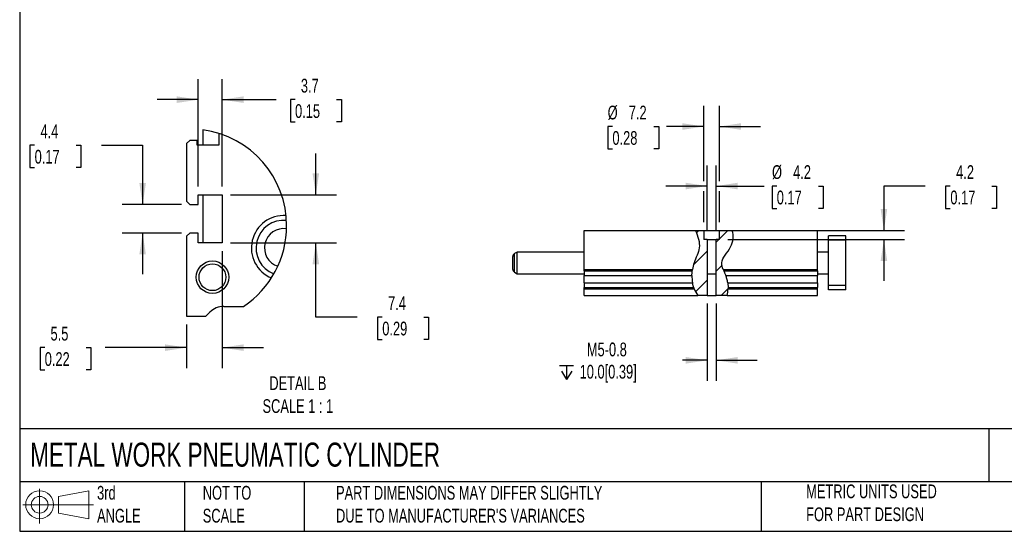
# Model space of a CAD drawing. Header units: millimetres. Extents: x 19 to 819, y 19 to 629.
# Tile 1 of 4: x 19 to 474, y 19 to 255. Entities that reach past the tile are written whole.
import ezdxf

# ---------------------------------------------------------------- set-up
doc = ezdxf.new("R2010")
doc.units = ezdxf.units.MM
doc.header["$LTSCALE"] = 3
doc.linetypes.add('SLD-Solid', pattern=[0])
doc.layers.add('DIMENSIONS', color=140, linetype='SLD-Solid', lineweight=25)
doc.layers.add('TEXT', color=140, linetype='SLD-Solid', lineweight=25)
doc.layers.add('HATCH', color=6, linetype='SLD-Solid')
doc.layers.add('SLD-DEFPOINTS', color=7, linetype='Continuous')
doc.styles.add('SLDTEXTSTYLE0', font='TXT', dxfattribs={"width": 0.7})
doc.dimstyles.new('SLDDIMSTYLE2', dxfattribs={"dimtxt": 6.474023, "dimasz": 9.906, "dimexe": 0, "dimexo": 0.0625, "dimgap": 1.618506, "dimtad": 0, "dimtih": 1, "dimtoh": 1, "dimrnd": 1e-09, "dimzin": 12, "dimdsep": 46, "dimtxsty": 'SLDTEXTSTYLE0', "dimsah": 1, "dimcen": 0.09, "dimadec": 0, "dimazin": 3, "dimtfac": 1, "dimtmove": 0, "dimatfit": 0, "dimfxl": 0, "dimfrac": 2, "dimtolj": 1, "dimtzin": 12, "dimarcsym": 0})
doc.dimstyles.new('SLDDIMSTYLE6', dxfattribs={"dimtxt": 6.474023, "dimasz": 9.906, "dimexe": 0, "dimexo": 0.0625, "dimgap": 1.618506, "dimtad": 0, "dimtih": 1, "dimtoh": 1, "dimlfac": 0.333333, "dimrnd": 1e-09, "dimzin": 12, "dimdsep": 46, "dimtxsty": 'SLDTEXTSTYLE0', "dimsah": 1, "dimcen": 0.09, "dimadec": 0, "dimazin": 3, "dimtfac": 1, "dimtmove": 0, "dimatfit": 0, "dimfxl": 0, "dimfrac": 2, "dimtolj": 1, "dimtzin": 12, "dimarcsym": 0})

# ---------------------------------------------------------------- blocks, each defined once
blk = doc.blocks.new('Block11')
at = {"color": 7, "linetype": 'SLD-Solid', "lineweight": 18}
for p, q in [((7.77, 15.93), (7.77, 0)), ((16.44, 12.5), (30.53, 15.1)), ((30.53, 15.1), (30.53, 2.19)), ((16.44, 4.79), (16.44, 12.5)), ((0, 8.65), (32.62, 8.65)), ((16.44, 4.79), (30.53, 2.19))]:
    blk.add_line(p, q, dxfattribs=at)
for radius in [6.45, 3.86]:
    blk.add_circle((7.77, 8.65), radius, dxfattribs=at)
blk = doc.blocks.new('Block12')
at = {"layer": 'SLD-DEFPOINTS'}
blk.add_blockref('Block11', (0, 0), dxfattribs=at)
blk = doc.blocks.new('_D_23')
at = {"layer": 'DIMENSIONS'}
for p, q in [((337.01, 157.64), (337.01, 188.06)), ((341.21, 157.64), (341.21, 188.06)), ((337.01, 178.53), (317.96, 178.53)), ((341.21, 178.53), (363.41, 178.53)), ((369.21, 178.53), (367.04, 178.53)), ((367.04, 178.53), (367.04, 168.24)), ((388.45, 178.53), (390.62, 178.53)), ((390.62, 178.53), (390.62, 168.24)), ((367.04, 168.24), (369.21, 168.24)), ((390.62, 168.24), (388.45, 168.24))]:
    blk.add_line(p, q, dxfattribs=at)
for points in [[(337.01, 178.53), (327.1, 180.06), (327.1, 177.01)], [(341.21, 178.53), (351.12, 177.01), (351.12, 180.06)]]:
    blk.add_solid(points, dxfattribs=at)
at = {"layer": 'DIMENSIONS', "char_height": 6.35, "attachment_point": 1, "style": 'SLDTEXTSTYLE0'}
for s, insert in [('%%c', (367.02, 188.17)), ('4.2', (376.79, 188.17)), ('0.17', (369.21, 176.43))]:
    blk.add_mtext(s, dxfattribs=dict(at, insert=insert))
blk = doc.blocks.new('_D_24')
at = {"layer": 'DIMENSIONS'}
for p, q in [((335.51, 180.82), (335.51, 215.56)), ((342.71, 180.82), (342.71, 215.56)), ((293.19, 206.03), (291.02, 206.03)), ((291.02, 206.03), (291.02, 195.74)), ((312.43, 206.03), (314.6, 206.03)), ((314.6, 206.03), (314.6, 195.74)), ((335.51, 206.03), (318.23, 206.03)), ((342.71, 206.03), (361.76, 206.03)), ((291.02, 195.74), (293.19, 195.74)), ((314.6, 195.74), (312.43, 195.74)), ((335.51, 161.84), (335.51, 176.25)), ((342.71, 161.84), (342.71, 176.25))]:
    blk.add_line(p, q, dxfattribs=at)
for points in [[(335.51, 206.03), (325.6, 207.56), (325.6, 204.51)], [(342.71, 206.03), (352.62, 204.51), (352.62, 207.56)]]:
    blk.add_solid(points, dxfattribs=at)
at = {"layer": 'DIMENSIONS', "char_height": 6.35, "attachment_point": 1, "style": 'SLDTEXTSTYLE0'}
for s, insert in [('%%c', (291, 215.67)), ('7.2', (300.77, 215.67)), ('0.28', (293.19, 203.93))]:
    blk.add_mtext(s, dxfattribs=dict(at, insert=insert))
blk = doc.blocks.new('SW_SYMBOL_HOLE_DEPTH')
at = {"layer": 'DIMENSIONS', "color": 0}
for p, q in [((0, 2625), (2400, 2625)), ((1200, 2625), (1200, 225)), ((300, 1665), (1200, 225)), ((2100, 1665), (1200, 225))]:
    blk.add_line(p, q, dxfattribs=at)
blk = doc.blocks.new('_D_25')
at = {"layer": 'DIMENSIONS'}
for p, q in [((337.04, 124.22), (337.04, 88.51)), ((341.18, 124.22), (341.18, 88.51)), ((337.04, 98.03), (325.65, 98.03)), ((341.18, 98.03), (360.23, 98.03))]:
    blk.add_line(p, q, dxfattribs=at)
for points in [[(337.04, 98.03), (327.14, 99.56), (327.14, 96.51)], [(341.18, 98.03), (351.08, 96.51), (351.08, 99.56)]]:
    blk.add_solid(points, dxfattribs=at)
at = {"layer": 'DIMENSIONS', "xscale": 0.002688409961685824, "yscale": 0.002688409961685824, "zscale": 0.002688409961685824}
blk.add_blockref('SW_SYMBOL_HOLE_DEPTH', (268.77, 88.6), dxfattribs=at)
at = {"layer": 'DIMENSIONS', "char_height": 6.35, "attachment_point": 1, "style": 'SLDTEXTSTYLE0'}
for s, insert in [('M5-0.8', (281.37, 106.22)), ('10.0[0.39]', (278.03, 95.93))]:
    blk.add_mtext(s, dxfattribs=dict(at, insert=insert))
blk = doc.blocks.new('_D_26')
at = {"layer": 'DIMENSIONS'}
for p, q in [((437.83, 178.53), (418.78, 178.53)), ((418.78, 178.53), (418.78, 158.03)), ((449.5, 178.53), (447.33, 178.53)), ((447.33, 178.53), (447.33, 168.24)), ((468.74, 178.53), (470.91, 178.53)), ((470.91, 178.53), (470.91, 168.24)), ((447.33, 168.24), (449.5, 168.24)), ((470.91, 168.24), (468.74, 168.24)), ((352.44, 158.03), (428.31, 158.03)), ((346.52, 153.83), (428.31, 153.83)), ((418.78, 153.83), (418.78, 134.78))]:
    blk.add_line(p, q, dxfattribs=at)
for points in [[(418.78, 158.03), (420.31, 167.94), (417.26, 167.94)], [(418.78, 153.83), (417.26, 143.93), (420.31, 143.93)]]:
    blk.add_solid(points, dxfattribs=at)
at = {"layer": 'DIMENSIONS', "char_height": 6.35, "attachment_point": 1, "style": 'SLDTEXTSTYLE0'}
for s, insert in [('4.2', (452.19, 188.17)), ('0.17', (449.5, 176.43))]:
    blk.add_mtext(s, dxfattribs=dict(at, insert=insert))
blk = doc.blocks.new('_D_35')
at = {"layer": 'DIMENSIONS'}
for p, q in [((25.96, 197.35), (23.79, 197.35)), ((23.79, 197.35), (23.79, 187.06)), ((45.2, 197.35), (47.37, 197.35)), ((47.37, 197.35), (47.37, 187.06)), ((56.87, 197.35), (75.92, 197.35)), ((75.92, 197.35), (75.92, 170.03)), ((23.79, 187.06), (25.96, 187.06)), ((47.37, 187.06), (45.2, 187.06)), ((93.9, 170.03), (66.39, 170.03)), ((93.9, 156.83), (66.39, 156.83)), ((75.92, 156.83), (75.92, 137.78))]:
    blk.add_line(p, q, dxfattribs=at)
for points in [[(75.92, 170.03), (77.44, 179.93), (74.39, 179.93)], [(75.92, 156.83), (74.39, 146.92), (77.44, 146.92)]]:
    blk.add_solid(points, dxfattribs=at)
at = {"layer": 'DIMENSIONS', "char_height": 6.35, "attachment_point": 1, "style": 'SLDTEXTSTYLE0'}
for s, insert in [('4.4', (28.65, 206.98)), ('0.17', (25.96, 195.24))]:
    blk.add_mtext(s, dxfattribs=dict(at, insert=insert))
blk = doc.blocks.new('_D_36')
at = {"layer": 'DIMENSIONS'}
for p, q in [((156.03, 174.53), (156.03, 193.58)), ((116.52, 174.53), (165.55, 174.53)), ((116.52, 152.33), (165.55, 152.33)), ((156.03, 118), (156.03, 152.33)), ((175.08, 118), (156.03, 118)), ((186.75, 118), (184.57, 118)), ((184.57, 118), (184.57, 107.71)), ((205.98, 118), (208.16, 118)), ((208.16, 118), (208.16, 107.71)), ((184.57, 107.71), (186.75, 107.71)), ((208.16, 107.71), (205.98, 107.71))]:
    blk.add_line(p, q, dxfattribs=at)
for points in [[(156.03, 174.53), (157.55, 184.43), (154.5, 184.43)], [(156.03, 152.33), (154.5, 142.42), (157.55, 142.42)]]:
    blk.add_solid(points, dxfattribs=at)
at = {"layer": 'DIMENSIONS', "char_height": 6.35, "attachment_point": 1, "style": 'SLDTEXTSTYLE0'}
for s, insert in [('7.4', (189.44, 127.63)), ('0.29', (186.75, 115.89))]:
    blk.add_mtext(s, dxfattribs=dict(at, insert=insert))
blk = doc.blocks.new('_D_37')
at = {"layer": 'DIMENSIONS'}
for p, q in [((101.61, 178.34), (101.61, 227.98)), ((112.71, 178.34), (112.71, 227.98)), ((101.61, 218.45), (82.56, 218.45)), ((112.71, 218.45), (137.64, 218.45)), ((146.41, 218.45), (144.23, 218.45)), ((144.23, 218.45), (144.23, 208.17)), ((165.65, 218.45), (167.82, 218.45)), ((167.82, 218.45), (167.82, 208.17)), ((144.23, 208.17), (146.41, 208.17)), ((167.82, 208.17), (165.65, 208.17))]:
    blk.add_line(p, q, dxfattribs=at)
for points in [[(101.61, 218.45), (91.7, 219.98), (91.7, 216.93)], [(112.71, 218.45), (122.61, 216.93), (122.61, 219.98)]]:
    blk.add_solid(points, dxfattribs=at)
at = {"layer": 'DIMENSIONS', "char_height": 6.35, "attachment_point": 1, "style": 'SLDTEXTSTYLE0'}
for s, insert in [('3.7', (149.1, 228.09)), ('0.15', (146.41, 216.35))]:
    blk.add_mtext(s, dxfattribs=dict(at, insert=insert))
blk = doc.blocks.new('_D_38')
at = {"layer": 'DIMENSIONS'}
for p, q in [((112.71, 148.52), (112.71, 94.36)), ((96.21, 114.62), (96.21, 94.36)), ((30.62, 103.89), (28.45, 103.89)), ((28.45, 103.89), (28.45, 93.6)), ((49.86, 103.89), (52.03, 103.89)), ((52.03, 103.89), (52.03, 93.6)), ((96.21, 103.89), (58.63, 103.89)), ((112.71, 103.89), (131.76, 103.89)), ((28.45, 93.6), (30.62, 93.6)), ((52.03, 93.6), (49.86, 93.6))]:
    blk.add_line(p, q, dxfattribs=at)
for points in [[(96.21, 103.89), (86.3, 105.41), (86.3, 102.36)], [(112.71, 103.89), (122.61, 102.36), (122.61, 105.41)]]:
    blk.add_solid(points, dxfattribs=at)
at = {"layer": 'DIMENSIONS', "char_height": 6.35, "attachment_point": 1, "style": 'SLDTEXTSTYLE0'}
for s, insert in [('5.5', (33.31, 113.52)), ('0.22', (30.62, 101.78))]:
    blk.add_mtext(s, dxfattribs=dict(at, insert=insert))

msp = doc.modelspace()

# ---------------------------------------------------------------- hatches: boundary and pattern name
at = {"layer": 'HATCH'}
h = msp.add_hatch(dxfattribs=at)
h.set_pattern_fill('ANSI31', color=256, scale=3, style=0)
edge = h.paths.add_edge_path(flags=0)
edge.add_spline(control_points=[(331.665, 158.033), (332.694, 155.253), (334.584, 150.287), (329.173, 140.988), (329.645, 132.281), (332.666, 128.033)], knot_values=[0.0594069, 0.0594069, 0.0594069, 0.0594069, 0.1388173, 0.2068573, 0.3442532, 0.3442532, 0.3442532, 0.3442532], weights=[1, 1, 1, 1, 1, 1], degree=3, periodic=0)
edge.add_line((332.666, 128.033), (337.044, 128.033))
edge.add_line((337.044, 128.033), (337.044, 138.033))
edge.add_line((337.044, 138.033), (337.011, 138.033))
edge.add_line((337.011, 138.033), (337.011, 153.833))
edge.add_line((337.011, 153.833), (335.511, 153.833))
edge.add_line((335.511, 153.833), (335.511, 158.033))
edge.add_line((335.511, 158.033), (331.665, 158.033))
h = msp.add_hatch(dxfattribs=at)
h.set_pattern_fill('ANSI31', color=256, scale=3, style=0)
edge = h.paths.add_edge_path(flags=0)
edge.add_line((342.711, 158.033), (342.711, 153.833))
edge.add_line((342.711, 153.833), (341.211, 153.833))
edge.add_line((341.211, 153.833), (341.211, 138.033))
edge.add_line((341.211, 138.033), (341.178, 138.033))
edge.add_line((341.178, 138.033), (341.178, 128.033))
edge.add_line((341.178, 128.033), (346.24, 128.033))
edge.add_spline(control_points=[(346.24, 128.033), (346.863, 130.418), (346.84, 136.626), (341.645, 143.337), (348.778, 149.892), (349.434, 155.49), (348.631, 158.033)], knot_values=[0.5078735, 0.5078735, 0.5078735, 0.5078735, 0.568677, 0.6404955, 0.71967, 0.7900185, 0.7900185, 0.7900185, 0.7900185], weights=[1, 1, 1, 1, 1, 1, 1], degree=3, periodic=0)
edge.add_line((348.631, 158.033), (342.711, 158.033))

# ---------------------------------------------------------------- linework, layer by layer
for p, q in [((103.708, 204.522), (103.708, 197.479)), ((111.208, 202.854), (111.208, 197.479)), ((97.708, 199.639), (96.208, 198.139)), ((96.208, 198.139), (96.208, 171.529)), ((101.158, 199.639), (97.708, 199.639)), ((101.158, 197.479), (101.158, 199.639)), ((111.208, 197.479), (101.158, 197.479)), ((101.608, 174.529), (112.708, 174.529)), ((101.608, 170.029), (101.608, 174.529)), ((103.708, 174.529), (103.708, 152.329)), ((112.708, 174.529), (112.708, 152.329)), ((96.208, 171.529), (97.708, 170.029)), ((97.708, 170.029), (101.608, 170.029)), ((97.708, 156.829), (96.208, 155.329)), ((96.208, 155.329), (96.208, 118.429)), ((101.608, 156.829), (97.708, 156.829)), ((101.608, 152.329), (101.608, 156.829)), ((280.111, 140.033), (280.111, 158.033)), ((280.111, 158.033), (331.665, 158.033)), ((331.665, 158.033), (335.511, 158.033)), ((335.511, 158.033), (335.511, 153.833)), ((335.511, 158.033), (342.711, 158.033)), ((342.711, 153.833), (342.711, 158.033)), ((342.711, 158.033), (348.631, 158.033)), ((348.631, 158.033), (388.111, 158.033)), ((388.111, 140.033), (388.111, 158.033)), ((401.111, 155.533), (393.111, 155.533)), ((393.111, 153.533), (393.111, 155.533)), ((401.111, 153.533), (401.111, 155.533)), ((112.708, 152.329), (101.608, 152.329)), ((337.011, 153.833), (335.511, 153.833)), ((337.011, 153.833), (337.011, 138.033)), ((337.011, 153.833), (341.211, 153.833)), ((341.211, 138.033), (341.211, 153.833)), ((342.711, 153.833), (341.211, 153.833)), ((401.111, 153.533), (393.111, 153.533)), ((393.111, 132.533), (393.111, 153.533)), ((401.111, 132.533), (401.111, 153.533)), ((247.111, 140.054), (247.111, 146.012)), ((249.111, 148.033), (247.861, 147.311)), ((247.861, 138.755), (247.861, 147.311)), ((280.111, 148.033), (249.111, 148.033)), ((249.111, 138.033), (249.111, 148.033)), ((393.111, 148.033), (388.111, 148.033)), ((247.861, 138.755), (249.111, 138.033)), ((249.111, 138.033), (280.111, 138.033)), ((280.111, 140.033), (330.234, 140.033)), ((280.111, 139.412), (280.111, 140.033)), ((280.111, 139.412), (330.143, 139.412)), ((280.111, 139.412), (280.111, 137.29)), ((280.111, 137.29), (329.99, 137.29)), ((280.111, 133.776), (280.111, 137.29)), ((337.044, 138.033), (337.011, 138.033)), ((337.044, 138.033), (337.044, 128.033)), ((337.044, 138.033), (341.178, 138.033)), ((341.178, 128.033), (341.178, 138.033)), ((341.211, 138.033), (341.178, 138.033)), ((344.412, 140.033), (388.111, 140.033)), ((344.677, 139.412), (388.111, 139.412)), ((345.604, 137.29), (388.111, 137.29)), ((388.111, 139.412), (388.111, 140.033)), ((388.111, 139.412), (388.111, 137.29)), ((388.111, 138.033), (393.111, 138.033)), ((388.111, 133.776), (388.111, 137.29)), ((280.111, 133.776), (330.282, 133.776)), ((280.111, 133.776), (280.111, 131.654)), ((346.557, 133.776), (388.111, 133.776)), ((388.111, 133.776), (388.111, 131.654)), ((401.111, 132.533), (393.111, 132.533)), ((393.111, 130.533), (393.111, 132.533)), ((401.111, 130.533), (401.111, 132.533)), ((280.111, 131.654), (330.834, 131.654)), ((280.111, 131.033), (280.111, 131.654)), ((280.111, 128.033), (280.111, 131.033)), ((280.111, 131.033), (331.059, 131.033)), ((280.111, 128.033), (332.666, 128.033)), ((337.044, 128.033), (332.666, 128.033)), ((337.044, 128.033), (341.178, 128.033)), ((346.24, 128.033), (341.178, 128.033)), ((346.24, 128.033), (388.111, 128.033)), ((346.679, 131.033), (388.111, 131.033)), ((346.694, 131.654), (388.111, 131.654)), ((388.111, 131.033), (388.111, 131.654)), ((388.111, 128.033), (388.111, 131.033)), ((401.111, 130.533), (393.111, 130.533)), ((96.208, 118.429), (105.208, 118.429)), ((105.208, 118.429), (107.072, 120.293)), ((113.435, 122.929), (122.595, 122.929))]:
    msp.add_line(p, q)
for radius in [7.5, 6.201]:
    msp.add_circle((108.208, 136.429), radius)
for centre, radius, start, end in [((141.174, 149.936), 14.966, 85.75409, 247.71286), ((141.16, 149.942), 12.786, 84.1705, 249.30409), ((141.189, 149.951), 8.914, 81.49842, 252.01534), ((248.611, 146.012), 1.5, 120, 180), ((248.611, 140.054), 1.5, 180, 240), ((113.436, 113.929), 9, 90.00023, 134.99981)]:
    msp.add_arc(centre, radius, start, end)
for points, knots in [([(331.665, 158.033), (332.694, 155.253), (334.584, 150.287), (331.268, 144.59), (330.399, 141.055), (330.234, 140.033)], [0.05940685, 0.05940685, 0.05940685, 0.05940685, 0.13881734, 0.20685727, 0.23394154, 0.23394154, 0.23394154, 0.23394154]), ([(344.412, 140.033), (343.984, 141.076), (342.94, 144.527), (348.778, 149.892), (349.434, 155.49), (348.631, 158.033)], [0.60885096, 0.60885096, 0.60885096, 0.60885096, 0.64049546, 0.71966998, 0.79001852, 0.79001852, 0.79001852, 0.79001852]), ([(329.99, 137.29), (329.993, 137.489), (329.999, 137.684), (330.017, 138.067), (330.029, 138.258), (330.057, 138.621), (330.073, 138.793), (330.107, 139.118), (330.125, 139.272), (330.143, 139.412)], [0, 0, 0, 0, 0.25, 0.25, 0.5, 0.5, 0.75, 0.75, 1, 1, 1, 1]), ([(344.677, 139.412), (344.741, 139.268), (344.809, 139.114), (344.956, 138.786), (345.035, 138.611), (345.196, 138.249), (345.278, 138.064), (345.442, 137.684), (345.524, 137.488), (345.604, 137.29)], [0, 0, 0, 0, 0.25, 0.25, 0.5, 0.5, 0.75, 0.75, 1, 1, 1, 1]), ([(346.557, 133.776), (346.469, 134.431), (346.22, 135.653), (345.812, 136.776), (345.604, 137.29)], [0.55324658, 0.55324658, 0.55324658, 0.55324658, 0.568676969, 0.582587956, 0.582587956, 0.582587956, 0.582587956]), ([(330.834, 131.654), (330.787, 131.794), (330.738, 131.945), (330.641, 132.269), (330.591, 132.443), (330.495, 132.805), (330.449, 132.992), (330.361, 133.377), (330.32, 133.576), (330.282, 133.776)], [0, 0, 0, 0, 0.25, 0.25, 0.5, 0.5, 0.75, 0.75, 1, 1, 1, 1]), ([(346.557, 133.776), (346.584, 133.579), (346.606, 133.385), (346.642, 133.003), (346.657, 132.812), (346.678, 132.449), (346.685, 132.276), (346.693, 131.949), (346.694, 131.795), (346.694, 131.654)], [0, 0, 0, 0, 0.25, 0.25, 0.5, 0.5, 0.75, 0.75, 1, 1, 1, 1])]:
    msp.add_open_spline(points, degree=3, knots=knots)
for points in [[(329.99, 137.29), (329.971, 136.108), (330.066, 134.927), (330.282, 133.776)], [(330.143, 139.412), (330.17, 139.619), (330.2, 139.826), (330.234, 140.033)], [(344.412, 140.033), (344.498, 139.825), (344.587, 139.618), (344.677, 139.412)], [(331.059, 131.033), (330.979, 131.239), (330.904, 131.446), (330.834, 131.654)], [(331.059, 131.033), (331.47, 129.975), (332.003, 128.966), (332.666, 128.033)], [(346.24, 128.033), (346.487, 128.979), (346.634, 129.997), (346.679, 131.033)], [(346.694, 131.654), (346.693, 131.447), (346.688, 131.24), (346.679, 131.033)]]:
    msp.add_open_spline(points, degree=3)
at = {"layer": 'SLD-DEFPOINTS'}
for start, end in [(0, 82.38745), (303.67968, 360)]:
    msp.add_arc((97.779, 160.167), 44.749, start, end, dxfattribs=at)
at = {"layer": 'TEXT'}
for p, q in [((19.05, 628.65), (19.05, 19.05)), ((819.15, 66.378), (19.05, 66.378)), ((467.277, 66.378), (467.277, 41.91)), ((819.15, 41.91), (19.05, 41.91)), ((95.25, 41.91), (95.25, 19.05)), ((150.635, 41.91), (150.635, 19.05)), ((361.939, 41.91), (361.939, 19.05)), ((19.05, 19.05), (819.15, 19.05))]:
    msp.add_line(p, q, dxfattribs=at)

# ---------------------------------------------------------------- block references
at = {"layer": 'SLD-DEFPOINTS'}
msp.add_blockref('Block12', (20.514, 22.662), dxfattribs=at)

# ---------------------------------------------------------------- texts
at = {"layer": 'TEXT', "style": 'SLDTEXTSTYLE0'}
for s, insert, char_height, attachment_point in [('DETAIL B^JSCALE 1 : 1', (147.719, 90.653), 6.35, 2), ('METAL WORK PNEUMATIC CYLINDER', (23.897, 60.019), 11.1125, 1), ('3rd^JANGLE', (54.846, 40.013), 6.35, 1), ('NOT TO^JSCALE', (103.725, 40.013), 6.35, 1), ("PART DIMENSIONS MAY DIFFER SLIGHTLY ^JDUE TO MANUFACTURER'S VARIANCES", (165.358, 40.022), 6.35, 1), ('METRIC UNITS USED ^JFOR PART DESIGN', (382.813, 40.668), 6.35, 1)]:
    msp.add_mtext(s, dxfattribs=dict(at, insert=insert, char_height=char_height, attachment_point=attachment_point))

# ---------------------------------------------------------------- dimensions: what is measured, and where the dimension line sits
at = {"layer": 'DIMENSIONS'}
for base, p1, p2, picture, middle in [((101.608, 218.454), (112.708, 174.529), (101.608, 174.529), '_D_37', (156.027, 218.454)), ((96.208, 103.888), (112.708, 152.329), (96.208, 118.429), '_D_38', (40.239, 103.888))]:
    dim = msp.add_linear_dim(base=base, p1=p1, p2=p2, dimstyle='SLDDIMSTYLE6', dxfattribs=at)
    dim.commit()
    dim.dimension.update_dxf_attribs({"geometry": picture, "text_midpoint": middle, "dimtype": 160})
for base, p1, p2, text, picture, middle in [((335.511, 206.033), (342.711, 158.033), (335.511, 158.033), '%%c<>', '_D_24', (302.811, 206.033)), ((341.211, 178.531), (337.011, 153.833), (341.211, 153.833), '%%c<>', '_D_23', (378.83, 178.531)), ((341.178, 98.033), (337.044, 128.033), (341.178, 128.033), 'M5-0.8\\P{\\fGDT;x}10.0[0.39]', '_D_25', (296.485, 98.033))]:
    dim = msp.add_linear_dim(base=base, p1=p1, p2=p2, text=text, dimstyle='SLDDIMSTYLE2', dxfattribs=at)
    dim.commit()
    dim.dimension.update_dxf_attribs({"geometry": picture, "text_midpoint": middle, "dimtype": 160})
for base, p1, p2, dimstyle, picture, middle in [((75.916, 156.829), (97.708, 170.029), (97.708, 156.829), 'SLDDIMSTYLE6', '_D_35', (75.916, 197.349)), ((156.027, 152.329), (112.708, 174.529), (112.708, 152.329), 'SLDDIMSTYLE6', '_D_36', (156.027, 117.997)), ((418.783, 158.033), (342.711, 153.833), (348.631, 158.033), 'SLDDIMSTYLE2', '_D_26', (418.783, 178.531))]:
    dim = msp.add_linear_dim(base=base, p1=p1, p2=p2, angle=90, dimstyle=dimstyle, dxfattribs=at)
    dim.commit()
    dim.dimension.update_dxf_attribs({"geometry": picture, "text_midpoint": middle, "dimtype": 160})

doc.saveas('drawing.dxf')
